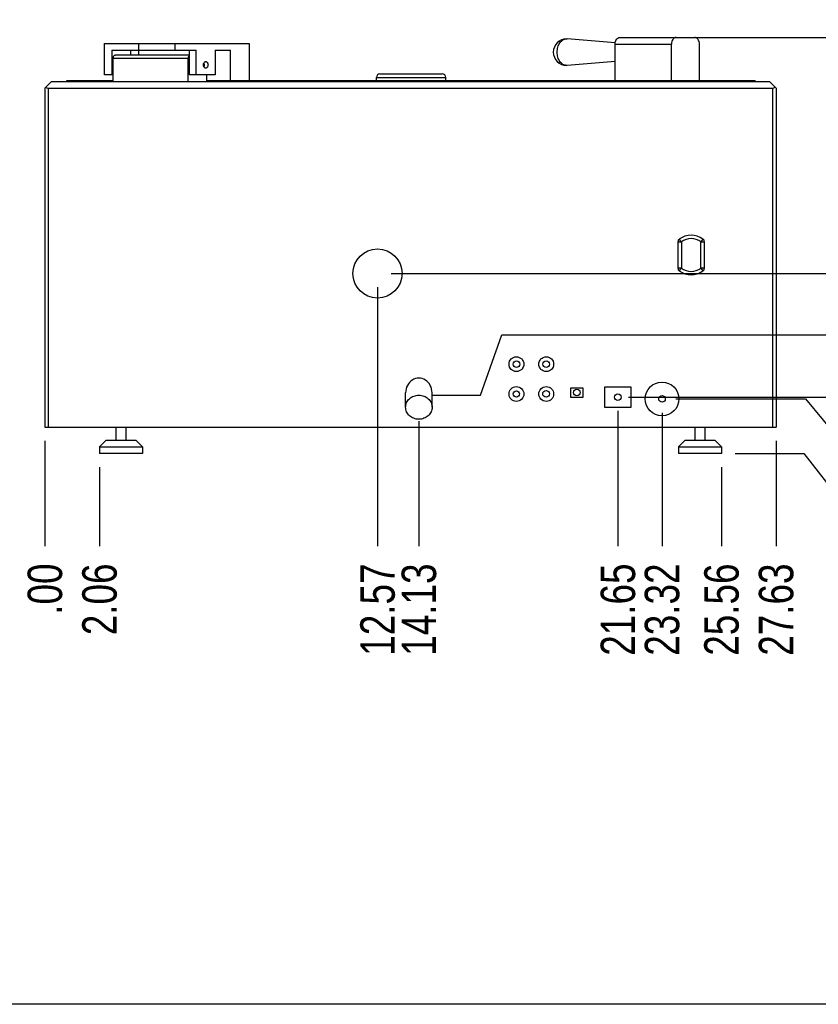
# Model space of a CAD drawing. Header units: inches. Extents: x 0 to 16, y 0 to 10.
# Tile 3 of 41: x 9.5 to 13.2, y 0 to 4.5. Entities that reach past the tile are written whole.
import ezdxf

# ---------------------------------------------------------------- set-up
doc = ezdxf.new("R2010")
doc.units = ezdxf.units.IN
doc.header["$LTSCALE"] = 0.935
doc.header["$MEASUREMENT"] = 0
doc.layers.get('0').update_dxf_attribs({"linetype": 'CONTINUOUS'})
doc.layers.add('02___PRT_ALL_AXES', color=7, linetype='CONTINUOUS')
doc.styles.get("Standard").update_dxf_attribs({"font": 'txt', "width": 0.8})
doc.dimstyles.new('DIMSTYLE_2', dxfattribs={"dimtxt": 0.15625, "dimasz": 0.1875, "dimexe": 0.125, "dimexo": 0.0625, "dimgap": 0.039062, "dimtad": 0, "dimtih": 1, "dimtoh": 1, "dimlfac": 8.333333, "dimzin": 4, "dimdsep": 46, "dimtxsty": 'Standard', "dimblk": '_FILLED', "dimblk1": '_FILLED', "dimblk2": '_FILLED', "dimcen": 0.09, "dimazin": 1, "dimtfac": 1, "dimtofl": 0, "dimtmove": 0, "dimatfit": 3, "dimldrblk": '_FILLED', "dimfxl": 1, "dimtolj": 1, "dimtzin": 4, "dimarcsym": 0})

# ---------------------------------------------------------------- blocks, each defined once
blk = doc.blocks.new('*D8')
at = {"color": 2, "linetype": 'Continuous', "transparency": 16777216}
blk.add_line((9.8959, 2.4356), (9.8959, 2.0774), dxfattribs=at)
at = {"color": 2, "linetype": 'Continuous', "transparency": 16777216, "insert": (9.8178, 1.9992), "char_height": 0.15625, "width": 0.5, "attachment_point": 3, "rotation": 90, "line_spacing_factor": 0.9}
blk.add_mtext('2.06', dxfattribs=at)
blk = doc.blocks.new('_FILLED')
at = {"color": 0, "linetype": 'ByBlock'}
blk.add_solid([(0, 0), (-1, 0.167), (-1, -0.167)], dxfattribs=at)
blk = doc.blocks.new('*D9')
at = {"color": 2, "linetype": 'Continuous', "transparency": 16777216}
blk.add_line((9.6484, 2.5556), (9.6484, 2.0774), dxfattribs=at)
at = {"color": 2, "linetype": 'Continuous', "transparency": 16777216, "insert": (9.5703, 1.9992), "char_height": 0.15625, "width": 0.375, "attachment_point": 3, "rotation": 90, "line_spacing_factor": 0.9}
blk.add_mtext('.00', dxfattribs=at)
blk = doc.blocks.new('*D10')
at = {"color": 2, "linetype": 'Continuous', "transparency": 16777216}
blk.add_line((11.1565, 3.2519), (11.1565, 2.0774), dxfattribs=at)
at = {"color": 2, "linetype": 'Continuous', "transparency": 16777216, "insert": (11.0784, 1.9992), "char_height": 0.15625, "width": 0.625, "attachment_point": 3, "rotation": 90, "line_spacing_factor": 0.9}
blk.add_mtext('12.57', dxfattribs=at)
blk = doc.blocks.new('*D11')
at = {"color": 2, "linetype": 'Continuous', "transparency": 16777216}
blk.add_line((11.344, 2.6452), (11.344, 2.0774), dxfattribs=at)
at = {"color": 2, "linetype": 'Continuous', "transparency": 16777216, "insert": (11.2659, 1.9992), "char_height": 0.15625, "width": 0.625, "attachment_point": 3, "rotation": 90, "line_spacing_factor": 0.9}
blk.add_mtext('14.13', dxfattribs=at)
blk = doc.blocks.new('*D12')
at = {"color": 2, "linetype": 'Continuous', "transparency": 16777216}
blk.add_line((12.4464, 2.683), (12.4464, 2.0774), dxfattribs=at)
at = {"color": 2, "linetype": 'Continuous', "transparency": 16777216, "insert": (12.3683, 1.9992), "char_height": 0.15625, "width": 0.625, "attachment_point": 3, "rotation": 90, "line_spacing_factor": 0.9}
blk.add_mtext('23.32', dxfattribs=at)
blk = doc.blocks.new('*D13')
at = {"color": 2, "linetype": 'Continuous', "transparency": 16777216}
blk.add_line((12.2464, 2.6912), (12.2464, 2.0774), dxfattribs=at)
at = {"color": 2, "linetype": 'Continuous', "transparency": 16777216, "insert": (12.1682, 1.9992), "char_height": 0.15625, "width": 0.625, "attachment_point": 3, "rotation": 90, "line_spacing_factor": 0.9}
blk.add_mtext('21.65', dxfattribs=at)
blk = doc.blocks.new('*D14')
at = {"color": 2, "linetype": 'Continuous', "transparency": 16777216}
blk.add_line((12.7159, 2.4356), (12.7159, 2.0774), dxfattribs=at)
at = {"color": 2, "linetype": 'Continuous', "transparency": 16777216, "insert": (12.6378, 1.9992), "char_height": 0.15625, "width": 0.625, "attachment_point": 3, "rotation": 90, "line_spacing_factor": 0.9}
blk.add_mtext('25.56', dxfattribs=at)
blk = doc.blocks.new('*D15')
at = {"color": 2, "linetype": 'Continuous', "transparency": 16777216}
blk.add_line((12.9634, 2.5556), (12.9634, 2.0774), dxfattribs=at)
at = {"color": 2, "linetype": 'Continuous', "transparency": 16777216, "insert": (12.8853, 1.9992), "char_height": 0.15625, "width": 0.625, "attachment_point": 3, "rotation": 90, "line_spacing_factor": 0.9}
blk.add_mtext('27.63', dxfattribs=at)
blk = doc.blocks.new('*D18')
at = {"color": 2, "linetype": 'Continuous', "transparency": 16777216}
for p, q in [((12.5089, 2.7455), (13.0963, 2.7455)), ((13.0963, 2.7455), (13.288, 2.5149)), ((13.288, 2.5149), (13.4617, 2.5149))]:
    blk.add_line(p, q, dxfattribs=at)
at = {"color": 2, "linetype": 'Continuous', "transparency": 16777216, "insert": (13.5398, 2.5931), "char_height": 0.15625, "width": 0.5, "attachment_point": 1, "line_spacing_factor": 0.9}
blk.add_mtext('2.06', dxfattribs=at)
blk = doc.blocks.new('*D19')
at = {"color": 2, "linetype": 'Continuous', "transparency": 16777216}
for p, q in [((12.7784, 2.4981), (13.0893, 2.4981)), ((13.0893, 2.4981), (13.2731, 2.2622)), ((13.2731, 2.2622), (13.4617, 2.2622))]:
    blk.add_line(p, q, dxfattribs=at)
at = {"color": 2, "linetype": 'Continuous', "transparency": 16777216, "insert": (13.5398, 2.3404), "char_height": 0.15625, "width": 0.375, "attachment_point": 1, "line_spacing_factor": 0.9}
blk.add_mtext('.00', dxfattribs=at)
blk = doc.blocks.new('*D20')
at = {"color": 2, "linetype": 'Continuous', "transparency": 16777216}
blk.add_line((12.2939, 2.7537), (13.4617, 2.7537), dxfattribs=at)
at = {"color": 2, "linetype": 'Continuous', "transparency": 16777216, "insert": (13.5398, 2.8319), "char_height": 0.15625, "width": 0.5, "attachment_point": 1, "line_spacing_factor": 0.9}
blk.add_mtext('2.13', dxfattribs=at)
blk = doc.blocks.new('*D21')
at = {"color": 2, "linetype": 'Continuous', "transparency": 16777216}
for p, q in [((11.6239, 2.7621), (11.7209, 3.0357)), ((11.7209, 3.0357), (13.4617, 3.0357)), ((11.4065, 2.7621), (11.6239, 2.7621))]:
    blk.add_line(p, q, dxfattribs=at)
at = {"color": 2, "linetype": 'Continuous', "transparency": 16777216, "insert": (13.5398, 3.1138), "char_height": 0.15625, "width": 0.5, "attachment_point": 1, "line_spacing_factor": 0.9}
blk.add_mtext('2.20', dxfattribs=at)
blk = doc.blocks.new('*D22')
at = {"color": 2, "linetype": 'Continuous', "transparency": 16777216}
blk.add_line((11.219, 3.3144), (13.4617, 3.3144), dxfattribs=at)
at = {"color": 2, "linetype": 'Continuous', "transparency": 16777216, "insert": (13.5398, 3.3925), "char_height": 0.15625, "width": 0.5, "attachment_point": 1, "line_spacing_factor": 0.9}
blk.add_mtext('6.80', dxfattribs=at)
blk = doc.blocks.new('*D23')
at = {"color": 2, "linetype": 'Continuous', "transparency": 16777216}
blk.add_line((12.5725, 4.3845), (13.4617, 4.3845), dxfattribs=at)
at = {"color": 2, "linetype": 'Continuous', "transparency": 16777216, "insert": (13.5398, 4.4626), "char_height": 0.15625, "width": 0.625, "attachment_point": 1, "line_spacing_factor": 0.9}
blk.add_mtext('15.72', dxfattribs=at)

msp = doc.modelspace()

# ---------------------------------------------------------------- linework, layer by layer
at = {"color": 7, "linetype": 'Continuous'}
for p, q in [((12.0136, 4.3781), (12.0161, 4.378)), ((12.2347, 4.3602), (12.0161, 4.378)), ((12.2554, 4.3845), (12.5949, 4.3845)), ((9.9195, 4.2152), (9.9195, 4.3578)), ((9.9195, 4.3578), (10.5743, 4.3578)), ((10.0725, 4.3578), (10.0725, 4.3278)), ((10.2375, 4.3578), (10.2375, 4.3278)), ((10.5743, 4.3578), (10.5743, 4.1895)), ((12.2342, 4.1895), (12.2342, 4.3545)), ((12.2342, 4.3545), (12.4888, 4.3545)), ((12.4888, 4.1895), (12.4888, 4.3545)), ((12.6161, 4.1895), (12.6161, 4.3545)), ((9.9513, 4.3278), (9.9513, 4.2152)), ((9.9513, 4.3278), (10.3351, 4.3278)), ((9.9581, 4.1853), (9.9581, 4.2903)), ((9.9581, 4.2903), (10.2975, 4.2903)), ((9.9687, 4.3053), (10.3032, 4.3053)), ((10.0361, 4.3278), (10.0361, 4.3053)), ((10.0738, 4.3053), (10.0738, 4.3278)), ((10.2975, 4.1853), (10.2975, 4.2903)), ((10.3032, 4.3278), (10.3032, 4.2152)), ((10.3351, 4.2152), (10.3351, 4.3278)), ((10.4199, 4.3278), (10.4199, 4.2152)), ((10.4199, 4.3278), (10.4894, 4.3278)), ((10.4894, 4.1895), (10.4894, 4.3278)), ((12.0161, 4.2582), (12.0136, 4.2581)), ((12.2342, 4.276), (12.0161, 4.2582)), ((9.9581, 4.2152), (9.9195, 4.2152)), ((10.4199, 4.2152), (10.3032, 4.2152)), ((10.3823, 4.1853), (10.3823, 4.2152)), ((11.1518, 4.2039), (11.4656, 4.2039)), ((11.1674, 4.2195), (11.45, 4.2195)), ((9.6484, 4.1553), (9.6784, 4.1853)), ((9.6484, 4.1553), (9.6484, 2.6181)), ((9.6634, 4.1553), (9.6634, 2.6181)), ((9.6634, 4.1553), (12.9478, 4.1553)), ((9.6784, 4.1853), (12.9334, 4.1853)), ((9.7487, 4.1895), (9.9581, 4.1895)), ((10.3823, 4.1895), (12.8687, 4.1895)), ((12.9334, 4.1853), (12.9634, 4.1553)), ((12.9478, 4.1553), (12.9478, 2.6181)), ((12.9634, 4.1553), (12.9634, 2.6181)), ((12.5185, 3.4578), (12.5341, 3.4578)), ((12.5185, 3.4578), (12.5185, 3.3384)), ((12.5341, 3.4578), (12.5248, 3.4703)), ((12.5341, 3.4578), (12.5341, 3.3384)), ((12.6322, 3.4703), (12.6229, 3.4578)), ((12.6229, 3.4578), (12.6385, 3.4578)), ((12.6229, 3.3384), (12.6229, 3.4578)), ((12.6385, 3.3384), (12.6385, 3.4578)), ((12.5341, 3.3384), (12.5185, 3.3384)), ((12.5248, 3.3259), (12.5341, 3.3384)), ((12.6385, 3.3384), (12.6229, 3.3384)), ((12.6229, 3.3384), (12.6322, 3.3259)), ((12.0886, 2.7946), (12.0322, 2.7946)), ((12.0322, 2.7946), (12.0322, 2.7538)), ((12.0886, 2.7538), (12.0886, 2.7946)), ((12.3064, 2.7987), (12.1864, 2.7987)), ((12.1864, 2.7987), (12.1864, 2.7087)), ((12.3064, 2.7087), (12.3064, 2.7987)), ((12.0322, 2.7538), (12.0886, 2.7538)), ((12.1864, 2.7087), (12.3064, 2.7087)), ((9.6484, 2.6181), (12.9634, 2.6181)), ((9.9259, 2.5581), (9.8959, 2.5281)), ((9.9259, 2.5581), (10.0609, 2.5581)), ((10.0609, 2.5581), (10.0909, 2.5281)), ((12.5509, 2.5581), (12.5209, 2.5281)), ((12.5509, 2.5581), (12.6859, 2.5581)), ((12.6859, 2.5581), (12.7159, 2.5281)), ((9.8959, 2.5281), (9.8959, 2.4981)), ((9.8959, 2.5281), (10.0909, 2.5281)), ((10.0909, 2.5281), (10.0909, 2.4981)), ((12.5209, 2.5281), (12.7159, 2.5281)), ((12.5209, 2.5281), (12.5209, 2.4981)), ((12.7159, 2.5281), (12.7159, 2.4981)), ((16, 0), (0, 0))]:
    msp.add_line(p, q, dxfattribs=at)
for centre, radius, start, end in [((12.0136, 4.3181), 0.06, 90, 270), ((11.1674, 4.2039), 0.0156, 90, 180), ((11.45, 4.2039), 0.0156, 0, 90), ((12.5785, 3.3981), 0.09, 53.3608, 126.6392), ((12.5341, 3.4578), 0.0156, 126.6392, 180), ((12.5785, 3.3981), 0.0744, 53.3608, 126.6392), ((12.6229, 3.4578), 0.0156, 0, 53.3608), ((12.5341, 3.3384), 0.0156, 180, 233.3608), ((12.5785, 3.3981), 0.09, 233.3608, 306.6392), ((12.5785, 3.3981), 0.0744, 233.3608, 306.6392), ((12.6229, 3.3384), 0.0156, 306.6392, 360)]:
    msp.add_arc(centre, radius, start, end, dxfattribs=at)
for centre, major_axis, start_param, end_param in [((9.6634, 4.1703), (0.015, 0), -2.356194, -1.570796), ((12.9478, 4.1709), (0, 0.0156), -3.141593, -2.356194)]:
    msp.add_ellipse(centre, major_axis=major_axis, ratio=1, start_param=start_param, end_param=end_param, dxfattribs=at)
for points, knots in [([(11.9712, 4.3181), (11.9712, 4.3258), (11.9732, 4.3408), (11.9808, 4.3577), (11.9896, 4.3681), (11.997, 4.3737), (12.0051, 4.3773), (12.0108, 4.3781), (12.0136, 4.3781)], [0, 0, 0, 0, 0.287085, 0.553557, 0.675504, 0.789334, 0.896542, 1, 1, 1, 1]), ([(12.2342, 4.3545), (12.2342, 4.3583), (12.2352, 4.3658), (12.2391, 4.3743), (12.2435, 4.3794), (12.2472, 4.3823), (12.2512, 4.384), (12.2541, 4.3845), (12.2554, 4.3845)], [0, 0, 0, 0, 0.287087, 0.553563, 0.6755, 0.789314, 0.896626, 1, 1, 1, 1]), ([(12.51, 4.3845), (12.5086, 4.3845), (12.5058, 4.384), (12.5017, 4.3823), (12.498, 4.3794), (12.4936, 4.3743), (12.4898, 4.3658), (12.4888, 4.3583), (12.4888, 4.3545)], [0, 0, 0, 0, 0.103374, 0.210686, 0.3245, 0.446437, 0.712913, 1, 1, 1, 1]), ([(12.6161, 4.3545), (12.6161, 4.3583), (12.6151, 4.3658), (12.6112, 4.3743), (12.6068, 4.3794), (12.6031, 4.3823), (12.5991, 4.384), (12.5962, 4.3845), (12.5949, 4.3845)], [0, 0, 0, 0, 0.287087, 0.553563, 0.6755, 0.789314, 0.896626, 1, 1, 1, 1]), ([(9.9581, 4.2903), (9.9581, 4.2922), (9.9586, 4.2959), (9.9608, 4.3008), (9.9642, 4.3043), (9.9673, 4.3053), (9.9687, 4.3053)], [0, 0, 0, 0, 0.28797, 0.555344, 0.790533, 1, 1, 1, 1]), ([(10.3032, 4.3036), (10.3013, 4.3022), (10.2984, 4.2979), (10.2975, 4.2929), (10.2975, 4.2903)], [0, 0, 0, 0, 0.465856, 1, 1, 1, 1]), ([(12.0136, 4.2581), (12.0108, 4.2581), (12.0051, 4.2589), (11.997, 4.2624), (11.9896, 4.2681), (11.9808, 4.2785), (11.9732, 4.2954), (11.9712, 4.3104), (11.9712, 4.3181)], [0, 0, 0, 0, 0.103458, 0.210666, 0.324496, 0.446443, 0.712915, 1, 1, 1, 1])]:
    msp.add_open_spline(points, degree=3, knots=knots, dxfattribs=at)
at = {"layer": '02___PRT_ALL_AXES', "color": 7, "linetype": 'Continuous'}
for p, q in [((11.1518, 4.1895), (11.1518, 4.2039)), ((11.4656, 4.1895), (11.4656, 4.2039)), ((9.7487, 4.1853), (9.7487, 4.1895)), ((12.8687, 4.1853), (12.8687, 4.1895)), ((11.284, 2.7077), (11.284, 2.7738)), ((11.404, 2.7077), (11.404, 2.7738)), ((9.9709, 2.6181), (9.9709, 2.5581)), ((10.0159, 2.6181), (10.0159, 2.5581)), ((12.5959, 2.6181), (12.5959, 2.5581)), ((12.6409, 2.6181), (12.6409, 2.5581)), ((10.0909, 2.4981), (9.8959, 2.4981)), ((12.7159, 2.4981), (12.5209, 2.4981))]:
    msp.add_line(p, q, dxfattribs=at)
for centre, radius in [((11.1565, 3.3144), 0.1116), ((11.7864, 2.9031), 0.0336), ((11.7864, 2.9031), 0.015), ((11.9214, 2.9031), 0.0336), ((11.9214, 2.9031), 0.015), ((12.4464, 2.7455), 0.0765), ((11.7864, 2.7681), 0.0336), ((11.7864, 2.7681), 0.0142), ((11.9214, 2.7681), 0.0336), ((11.9206, 2.7681), 0.015), ((12.0604, 2.7742), 0.015), ((12.2464, 2.7537), 0.015), ((12.4464, 2.7455), 0.015)]:
    msp.add_circle(centre, radius, dxfattribs=at)
for centre, radius, start, end in [((10.3553, 4.2617), 0.0162, 22.09, 28.9836), ((10.3553, 4.2588), 0.0162, 331.0164, 337.91), ((10.3512, 4.2603), 0.0205, 357.4884, 2.5116)]:
    msp.add_arc(centre, radius, start, end, dxfattribs=at)
msp.add_ellipse((11.344, 2.7738), major_axis=(0, 0.0662), ratio=0.906308, start_param=4.712389, end_param=7.853982, dxfattribs=at)
for points, knots in [([(10.3669, 4.2603), (10.3669, 4.2622), (10.3674, 4.2659), (10.3696, 4.2708), (10.3726, 4.2738), (10.3754, 4.2751), (10.3768, 4.2753), (10.3775, 4.2753)], [0, 0, 0, 0, 0.287433, 0.55431, 0.78906, 0.896406, 1, 1, 1, 1]), ([(10.3775, 4.2453), (10.3768, 4.2453), (10.3754, 4.2455), (10.3726, 4.2467), (10.3696, 4.2497), (10.3674, 4.2546), (10.3669, 4.2583), (10.3669, 4.2603)], [0, 0, 0, 0, 0.103594, 0.21094, 0.44569, 0.712567, 1, 1, 1, 1]), ([(10.3717, 4.2612), (10.3717, 4.2617), (10.3715, 4.264), (10.3709, 4.2662), (10.3703, 4.2678)], [0, 0, 0, 0, 0.254618, 1, 1, 1, 1]), ([(10.3703, 4.2528), (10.3705, 4.2533), (10.3713, 4.2554), (10.3716, 4.2577), (10.3717, 4.2594)], [0, 0, 0, 0, 0.24406, 1, 1, 1, 1]), ([(10.3775, 4.2753), (10.3782, 4.2753), (10.3796, 4.2751), (10.3824, 4.2738), (10.3854, 4.2708), (10.3876, 4.2659), (10.3881, 4.2622), (10.3881, 4.2603)], [0, 0, 0, 0, 0.103594, 0.21094, 0.44569, 0.712567, 1, 1, 1, 1]), ([(10.3881, 4.2603), (10.3881, 4.2583), (10.3876, 4.2546), (10.3854, 4.2497), (10.3824, 4.2467), (10.3796, 4.2455), (10.3782, 4.2453), (10.3775, 4.2453)], [0, 0, 0, 0, 0.287433, 0.55431, 0.78906, 0.896406, 1, 1, 1, 1]), ([(11.284, 2.7077), (11.284, 2.7113), (11.2848, 2.7185), (11.2882, 2.7288), (11.2939, 2.7382), (11.304, 2.7494), (11.3207, 2.7594), (11.3362, 2.7621), (11.344, 2.7621)], [0, 0, 0, 0, 0.119166, 0.239297, 0.361181, 0.485335, 0.739423, 1, 1, 1, 1]), ([(11.344, 2.7621), (11.3518, 2.7621), (11.3673, 2.7594), (11.384, 2.7494), (11.3941, 2.7382), (11.3998, 2.7288), (11.4032, 2.7185), (11.404, 2.7113), (11.404, 2.7077)], [0, 0, 0, 0, 0.260577, 0.514665, 0.638819, 0.760703, 0.880834, 1, 1, 1, 1]), ([(11.344, 2.6534), (11.3362, 2.6534), (11.3207, 2.6561), (11.304, 2.6661), (11.2939, 2.6773), (11.2882, 2.6867), (11.2848, 2.697), (11.284, 2.7042), (11.284, 2.7077)], [0, 0, 0, 0, 0.260577, 0.514665, 0.638819, 0.760703, 0.880834, 1, 1, 1, 1]), ([(11.404, 2.7077), (11.404, 2.7042), (11.4032, 2.697), (11.3998, 2.6867), (11.3941, 2.6773), (11.384, 2.6661), (11.3673, 2.6561), (11.3518, 2.6534), (11.344, 2.6534)], [0, 0, 0, 0, 0.119166, 0.239297, 0.361181, 0.485335, 0.739423, 1, 1, 1, 1])]:
    msp.add_open_spline(points, degree=3, knots=knots, dxfattribs=at)

# ---------------------------------------------------------------- dimensions: what is measured, and where the dimension line sits
at = {"color": 2, "linetype": 'Continuous'}
for feature_location, offset, dtype, origin, picture, middle in [((12.5725, 4.3845), (0.8892, 0), 0, (12.51, 2.4981), '*D23', (13.8679, 4.3845)), ((11.219, 3.3144), (2.2426, 0), 0, (11.1565, 2.4981), '*D22', (13.7898, 3.3144)), ((11.1565, 3.2519), (0, -1.1746), 1, (9.6484, 3.3144), '*D10', (11.1565, 1.7024)), ((11.4065, 2.7621), (2.0552, 0.2736), 0, (11.344, 2.4981), '*D21', (13.7898, 3.0357)), ((12.2939, 2.7537), (1.1678, 0), 0, (12.2314, 2.4981), '*D20', (13.7937, 2.7537)), ((12.2464, 2.6912), (0, -0.6139), 1, (9.6484, 2.7537), '*D13', (12.2464, 1.6906)), ((12.4464, 2.683), (0, -0.6056), 1, (9.6484, 2.7455), '*D12', (12.4464, 1.6867)), ((12.5089, 2.7455), (0.9527, -0.2306), 0, (12.7159, 2.4981), '*D18', (13.7898, 2.5149)), ((11.344, 2.6452), (0, -0.5679), 1, (9.6484, 2.7077), '*D11', (11.344, 1.7063)), ((9.6483972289, 2.5555556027), (0, -0.4781950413), 1, (9.6483972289, 2.6180556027), '*D9', (9.6483972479, 1.8234544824)), ((9.8959, 2.4356), (0, -0.3582), 1, (9.6484, 2.6181), '*D8', (9.8959, 1.7492)), ((12.9633972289, 2.5555556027), (0, -0.4781950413), 1, (9.6483972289, 2.6180556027), '*D15', (12.9633973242, 1.6906417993)), ((12.7159, 2.4356), (0, -0.3582), 1, (9.6484, 2.4981), '*D14', (12.7159, 1.6867)), ((12.7783972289, 2.4980556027), (0.6832649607, -0.2358077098), 0, (12.7158972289, 2.4980556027), '*D19', (13.7390059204, 2.2622479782))]:
    dim = msp.add_ordinate_dim(feature_location=feature_location, offset=offset, dtype=dtype, origin=origin, dimstyle='DIMSTYLE_2', dxfattribs=at)
    dim.commit()
    dim.dimension.update_dxf_attribs({"geometry": picture, "text_midpoint": middle})

doc.saveas('drawing.dxf')
